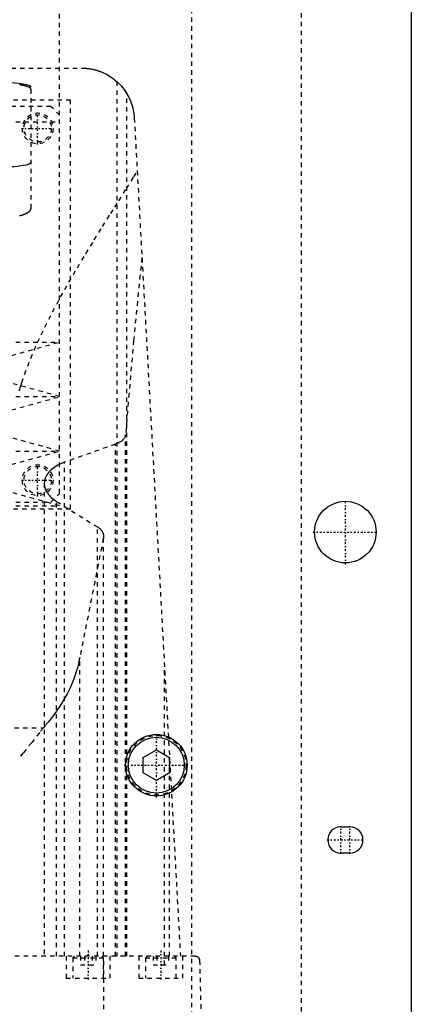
# Model space of a CAD drawing. Extents: x -125 to 125, y -123 to 443.
# Tile 8 of 9: x 36 to 125, y 106 to 330. Entities that reach past the tile are written whole.
import ezdxf

# ---------------------------------------------------------------- set-up
doc = ezdxf.new("R2010")
doc.units = 0
doc.linetypes.add('CENTER', pattern=[1.5, 0.45, -0.5, 0.05, -0.5])
doc.linetypes.add('DASHED', pattern=[2, 1, -1])
for name, color, linetype in [('AM_0', 7, 'CONTINUOUS'), ('AM_3', 7, 'DASHED'), ('AM_7', 7, 'CENTER')]:
    doc.layers.add(name, color=color, linetype=linetype)

msp = doc.modelspace()

# ---------------------------------------------------------------- linework, layer by layer
at = {"layer": 'AM_0', "color": 7, "linetype": 'CONTINUOUS'}
for p, q in [((125, 383), (125, 53)), ((64, 161.73), (67, 163.46)), ((67, 163.46), (70, 161.73)), ((64, 158.27), (64, 161.73)), ((70, 161.73), (70, 158.27)), ((67, 156.54), (64, 158.27)), ((70, 158.27), (67, 156.54)), ((109, 146), (111, 146)), ((111, 140), (109, 140))]:
    msp.add_line(p, q, dxfattribs=at)
for centre, radius in [((110, 213), 7), ((67, 160), 7), ((67, 160), 6.35)]:
    msp.add_circle(centre, radius, dxfattribs=at)
for centre, start, end in [((109, 143), 90, 270), ((111, 143), 270, 90)]:
    msp.add_arc(centre, 3, start, end, dxfattribs=at)
at = {"layer": 'AM_3', "color": 6, "linetype": 'DASHED'}
for p, q in [((75, 380), (75, 68)), ((100, 48), (100, 363)), ((45, 307.8), (45, 356.3)), ((-50, 318.5), (50, 318.5)), ((38.5, 286.63), (38.5, 314.14)), ((58, 315.44), (58, 116.6)), ((-47.5, 311.3), (47.5, 311.3)), ((47.5, 218.3), (47.5, 311.3)), ((60.27, 116.6), (60.27, 312.71)), ((43, 309.8), (-44, 309.8)), ((45, 307.8), (43, 309.8)), ((45, 221.8), (45, 307.8)), ((61.98, 307.16), (72.48, 116.6)), ((-45, 306.25), (45, 306.25)), ((-45, 256.2), (45, 256.2)), ((22.5, 250), (45, 256.2)), ((45, 243.8), (22.5, 250)), ((-45, 243.8), (45, 243.8)), ((22.5, 237.6), (45, 243.8)), ((45, 231.4), (22.5, 237.6)), ((60, 116.6), (60, 235.17)), ((57.68, 232.98), (46.13, 228.89)), ((57.68, 116.6), (57.68, 232.98)), ((-45, 231.4), (45, 231.4)), ((22.5, 225.2), (45, 231.4)), ((46.13, 116.6), (46.13, 228.89)), ((45, 219), (22.5, 225.2)), ((41.5, 224.06), (41.5, 116.6)), ((43, 219.8), (45, 221.8)), ((-43, 219.8), (43, 219.8)), ((44.32, 116.6), (44.32, 219.97)), ((44.32, 219.97), (53.59, 214.2)), ((-47.5, 218.3), (47.5, 218.3)), ((-45, 219), (45, 219)), ((53.59, 116.6), (53.59, 214.2)), ((54.96, 211.64), (49.57, 184.45)), ((54.96, 116.6), (54.96, 211.64)), ((55, 116.6), (55, 212.05)), ((49.57, 116.6), (49.57, 184.45)), ((68.87, 114.6), (68.87, 182.23)), ((-41.3, 168.52), (41.3, 168.52)), ((70, 116.6), (70, 161.75)), ((70, 116.6), (70, 161.71)), ((70, 116.6), (70, 158.27)), ((75.83, 116.6), (-75.83, 116.6)), ((46.5, 116.6), (46.5, 111.6)), ((48.4, 116.6), (48, 116.2)), ((49.77, 116.6), (49.77, 114.6)), ((50.63, 116.6), (50.63, 114.6)), ((52.37, 116.6), (52.37, 114.6)), ((53.23, 116.6), (53.23, 114.6)), ((55, 116.2), (54.6, 116.6)), ((55.06, 34.5), (55.06, 116.6)), ((56.5, 111.6), (56.5, 116.6)), ((63, 116.6), (63, 111.6)), ((64.9, 116.6), (64.5, 116.2)), ((66.27, 116.6), (66.27, 114.6)), ((67.13, 116.6), (67.13, 114.6)), ((69.73, 116.6), (69.73, 114.6)), ((71.5, 116.2), (71.1, 116.6)), ((73, 111.6), (73, 116.6)), ((48, 116.2), (48, 111.6)), ((48, 116.2), (55, 116.2)), ((49.77, 114.6), (53.23, 114.6)), ((55, 111.6), (55, 116.2)), ((64.5, 116.2), (64.5, 111.6)), ((64.5, 116.2), (71.5, 116.2)), ((66.27, 114.6), (69.73, 114.6)), ((71.5, 111.6), (71.5, 116.2)), ((76.83, 115.63), (79, 34.5)), ((46.5, 111.6), (56.5, 111.6)), ((63, 111.6), (73, 111.6))]:
    msp.add_line(p, q, dxfattribs=at)
for points in [[(38.5, 314.14), (38.38, 314.34), (38.04, 314.54), (37.49, 314.72), (36.74, 314.88), (35.83, 315.01), (34.8, 315.1), (33.67, 315.16), (32.5, 315.18)], [(32.5, 296.08), (33.67, 296.1), (34.8, 296.16), (35.83, 296.26), (36.74, 296.39), (37.49, 296.54), (38.04, 296.72), (38.38, 296.92), (38.5, 297.12)]]:
    msp.add_lwpolyline(points, dxfattribs=at)
for points in [[(50, 318.5, 0), (50.02, 318.5, 0), (50.07, 318.5, 0), (50.12, 318.5, 0), (50.15, 318.5, 0), (50.17, 318.5, 0), (50.22, 318.5, 0), (50.27, 318.5, 0), (50.32, 318.5, 0), (50.37, 318.49, 0), (50.42, 318.49, 0), (50.45, 318.49, 0), (50.47, 318.49, 0), (50.52, 318.49, 0), (50.57, 318.49, 0), (50.62, 318.48, 0), (50.67, 318.48, 0), (50.72, 318.48, 0), (50.74, 318.48, 0), (50.77, 318.48, 0), (50.82, 318.47, 0), (50.87, 318.47, 0), (50.89, 318.47, 0), (50.91, 318.47, 0), (50.96, 318.46, 0), (51.01, 318.46, 0), (51.03, 318.46, 0), (51.06, 318.45, 0), (51.11, 318.45, 0), (51.15, 318.44, 0), (51.2, 318.44, 0), (51.25, 318.44, 0), (51.29, 318.43, 0), (51.32, 318.43, 0), (51.34, 318.42, 0), (51.39, 318.42, 0), (51.43, 318.41, 0), (51.48, 318.41, 0), (51.52, 318.4, 0), (51.57, 318.4, 0), (51.59, 318.39, 0), (51.61, 318.39, 0), (51.66, 318.39, 0), (51.7, 318.38, 0), (51.85, 318.36, 0), (52.11, 318.31, 0), (52.35, 318.27, 0), (52.46, 318.24, 0), (52.57, 318.22, 0), (52.79, 318.17, 0), (52.99, 318.12, 0), (53.19, 318.07, 0), (53.38, 318.01, 0), (53.57, 317.96, 0), (53.67, 317.93, 0), (53.76, 317.9, 0), (53.94, 317.83, 0), (54.12, 317.77, 0), (54.21, 317.74, 0), (54.3, 317.7, 0), (54.47, 317.64, 0), (54.64, 317.57, 0), (54.72, 317.53, 0), (54.8, 317.5, 0), (54.97, 317.42, 0), (55.13, 317.35, 0), (55.66, 317.08, 0), (56.49, 316.59, 0), (57.22, 316.09, 0), (57.89, 315.54, 0), (58.52, 314.95, 0), (58.83, 314.63, 0), (59.12, 314.3, 0), (59.67, 313.61, 0), (60.17, 312.87, 0), (60.62, 312.08, 0), (61.02, 311.26, 0), (61.35, 310.4, 0), (61.49, 309.95, 0), (61.62, 309.5, 0), (61.82, 308.58, 0), (61.95, 307.64, 0), (61.98, 307.16, 0)], [(38.5, 313.64, 0), (38.5, 313.65, 0), (38.5, 313.67, 0), (38.5, 313.69, 0), (38.49, 313.7, 0), (38.49, 313.71, 0), (38.49, 313.73, 0), (38.48, 313.74, 0), (38.47, 313.76, 0), (38.47, 313.78, 0), (38.46, 313.8, 0), (38.45, 313.81, 0), (38.45, 313.82, 0), (38.43, 313.84, 0), (38.42, 313.85, 0), (38.4, 313.87, 0), (38.39, 313.89, 0), (38.37, 313.91, 0), (38.36, 313.92, 0), (38.35, 313.93, 0), (38.33, 313.95, 0), (38.31, 313.96, 0), (38.3, 313.97, 0), (38.29, 313.98, 0), (38.26, 314, 0), (38.24, 314.02, 0), (38.23, 314.03, 0), (38.21, 314.04, 0), (38.18, 314.05, 0), (38.16, 314.07, 0), (38.12, 314.09, 0), (38.09, 314.11, 0), (38.06, 314.12, 0), (38.04, 314.13, 0), (38.03, 314.14, 0), (37.99, 314.16, 0), (37.95, 314.18, 0), (37.92, 314.19, 0), (37.88, 314.21, 0), (37.84, 314.23, 0), (37.82, 314.24, 0), (37.8, 314.24, 0), (37.76, 314.26, 0), (37.71, 314.28, 0), (37.67, 314.29, 0), (37.62, 314.31, 0), (37.58, 314.32, 0), (37.55, 314.33, 0), (37.53, 314.34, 0), (37.48, 314.36, 0), (37.43, 314.37, 0), (37.38, 314.39, 0), (37.33, 314.4, 0), (37.28, 314.42, 0), (37.25, 314.42, 0), (37.22, 314.43, 0), (37.17, 314.44, 0), (37.12, 314.46, 0), (37.06, 314.47, 0), (37, 314.49, 0), (36.95, 314.5, 0), (36.92, 314.51, 0), (36.89, 314.51, 0), (36.83, 314.52, 0), (36.77, 314.54, 0), (36.74, 314.54, 0), (36.71, 314.55, 0), (36.65, 314.56, 0), (36.59, 314.57, 0), (36.56, 314.58, 0), (36.53, 314.59, 0), (36.47, 314.6, 0), (36.4, 314.61, 0), (36.34, 314.62, 0), (36.27, 314.63, 0), (36.2, 314.64, 0), (36.17, 314.65, 0), (36.13, 314.66, 0), (36.06, 314.67, 0), (35.99, 314.68, 0), (35.92, 314.69, 0), (35.85, 314.7, 0)], [(58, 315.44, 0), (58, 315.44, 0), (58.02, 315.43, 0), (58.05, 315.4, 0), (58.08, 315.37, 0), (58.11, 315.35, 0), (58.18, 315.28, 0), (58.26, 315.2, 0), (58.37, 315.1, 0), (58.49, 314.99, 0), (58.62, 314.85, 0), (58.69, 314.78, 0), (58.76, 314.7, 0), (58.91, 314.54, 0), (59.07, 314.36, 0), (59.24, 314.16, 0), (59.42, 313.93, 0), (59.61, 313.69, 0), (59.71, 313.56, 0), (59.8, 313.42, 0), (59.99, 313.14, 0), (60.18, 312.86, 0), (60.27, 312.71, 0)], [(60.27, 312.71, 0), (60.35, 312.57, 0), (60.51, 312.29, 0), (60.66, 312, 0), (60.74, 311.86, 0), (60.81, 311.71, 0), (60.95, 311.41, 0), (61.08, 311.11, 0), (61.2, 310.81, 0), (61.31, 310.51, 0), (61.42, 310.2, 0), (61.47, 310.04, 0), (61.51, 309.89, 0), (61.6, 309.57, 0), (61.68, 309.26, 0), (61.75, 308.94, 0), (61.81, 308.62, 0), (61.86, 308.3, 0), (61.89, 308.13, 0), (61.91, 307.97, 0), (61.94, 307.65, 0), (61.97, 307.32, 0), (61.98, 307.16, 0)], [(35.83, 245.15, 0), (35.93, 245.46, 0), (36.12, 246.09, 0), (36.31, 246.71, 0), (36.41, 247.01, 0), (37.04, 248.86, 0), (38.42, 252.5, 0), (39.96, 256.08, 0), (41.63, 259.6, 0), (43.39, 263.06, 0), (45.23, 266.46, 0), (46.16, 268.14, 0), (47.11, 269.81, 0), (49.03, 273.09, 0), (50.95, 276.3, 0), (52.87, 279.43, 0), (54.77, 282.49, 0), (56.63, 285.46, 0), (57.54, 286.91, 0), (58.43, 288.34, 0), (60.18, 291.12, 0), (61.85, 293.79, 0), (62.65, 295.09, 0)], [(35.86, 284.94, 0), (35.93, 284.96, 0), (36.01, 284.98, 0), (36.08, 284.99, 0), (36.15, 285.01, 0), (36.18, 285.02, 0), (36.21, 285.03, 0), (36.28, 285.05, 0), (36.35, 285.07, 0), (36.41, 285.09, 0), (36.48, 285.11, 0), (36.54, 285.13, 0), (36.57, 285.13, 0), (36.6, 285.14, 0), (36.67, 285.16, 0), (36.73, 285.18, 0), (36.76, 285.2, 0), (36.78, 285.21, 0), (36.84, 285.23, 0), (36.9, 285.25, 0), (36.93, 285.26, 0), (36.96, 285.27, 0), (37.02, 285.29, 0), (37.07, 285.31, 0), (37.13, 285.34, 0), (37.18, 285.36, 0), (37.23, 285.38, 0), (37.26, 285.39, 0), (37.29, 285.4, 0), (37.34, 285.43, 0), (37.39, 285.45, 0), (37.44, 285.48, 0), (37.49, 285.5, 0), (37.54, 285.53, 0), (37.56, 285.54, 0), (37.58, 285.55, 0), (37.63, 285.58, 0), (37.68, 285.6, 0), (37.72, 285.63, 0), (37.76, 285.66, 0), (37.8, 285.68, 0), (37.82, 285.7, 0), (37.84, 285.71, 0), (37.88, 285.74, 0), (37.92, 285.76, 0), (37.96, 285.79, 0), (38, 285.82, 0), (38.03, 285.85, 0), (38.05, 285.86, 0), (38.06, 285.87, 0), (38.1, 285.9, 0), (38.13, 285.93, 0), (38.16, 285.96, 0), (38.19, 285.99, 0), (38.22, 286.02, 0), (38.23, 286.03, 0), (38.24, 286.04, 0), (38.27, 286.07, 0), (38.29, 286.1, 0), (38.3, 286.12, 0), (38.31, 286.13, 0), (38.33, 286.16, 0), (38.35, 286.19, 0), (38.36, 286.2, 0), (38.37, 286.22, 0), (38.39, 286.25, 0), (38.41, 286.28, 0), (38.42, 286.3, 0), (38.43, 286.33, 0), (38.45, 286.36, 0), (38.45, 286.38, 0), (38.46, 286.39, 0), (38.47, 286.42, 0), (38.47, 286.45, 0), (38.48, 286.48, 0), (38.49, 286.51, 0), (38.49, 286.53, 0), (38.49, 286.55, 0), (38.5, 286.56, 0), (38.5, 286.59, 0), (38.5, 286.62, 0), (38.5, 286.63, 0)], [(63.73, 275.44, 0), (63.09, 269.45, 0), (61.84, 256.58, 0), (60.6, 242.59, 0), (60, 235.17, 0)], [(60, 235.17, 0), (59.99, 235.1, 0), (59.96, 234.97, 0), (59.93, 234.83, 0), (59.9, 234.76, 0), (59.88, 234.69, 0), (59.81, 234.55, 0), (59.73, 234.41, 0), (59.64, 234.27, 0), (59.53, 234.14, 0), (59.41, 234.01, 0), (59.34, 233.94, 0), (59.28, 233.88, 0), (59.13, 233.75, 0), (58.97, 233.63, 0), (58.81, 233.52, 0), (58.63, 233.41, 0), (58.44, 233.31, 0), (58.34, 233.26, 0), (58.24, 233.21, 0), (58.03, 233.12, 0), (57.8, 233.03, 0), (57.68, 232.98, 0)], [(46.13, 228.89, 0), (45.89, 228.8, 0), (45.41, 228.6, 0), (44.96, 228.4, 0), (44.75, 228.29, 0), (44.54, 228.18, 0), (44.16, 227.95, 0), (43.79, 227.72, 0), (43.44, 227.46, 0), (43.12, 227.2, 0), (42.83, 226.92, 0), (42.69, 226.78, 0), (42.56, 226.64, 0), (42.32, 226.35, 0), (42.11, 226.05, 0), (41.94, 225.74, 0), (41.79, 225.44, 0), (41.67, 225.13, 0), (41.63, 224.97, 0), (41.59, 224.82, 0), (41.53, 224.51, 0), (41.5, 224.21, 0), (41.5, 224.06, 0)], [(41.5, 224.06, 0), (41.5, 223.94, 0), (41.52, 223.7, 0), (41.55, 223.47, 0), (41.58, 223.34, 0), (41.6, 223.22, 0), (41.67, 222.98, 0), (41.76, 222.74, 0), (41.86, 222.5, 0), (41.99, 222.25, 0), (42.13, 222.01, 0), (42.21, 221.9, 0), (42.29, 221.78, 0), (42.47, 221.54, 0), (42.67, 221.31, 0), (42.88, 221.09, 0), (43.11, 220.87, 0), (43.35, 220.66, 0), (43.48, 220.55, 0), (43.61, 220.45, 0), (43.89, 220.25, 0), (44.17, 220.06, 0), (44.32, 219.97, 0)], [(53.59, 214.2, 0), (53.66, 214.15, 0), (53.81, 214.05, 0), (53.95, 213.94, 0), (54.01, 213.89, 0), (54.08, 213.84, 0), (54.2, 213.72, 0), (54.31, 213.61, 0), (54.42, 213.49, 0), (54.52, 213.37, 0), (54.61, 213.25, 0), (54.65, 213.19, 0), (54.69, 213.13, 0), (54.76, 213, 0), (54.82, 212.87, 0), (54.87, 212.75, 0), (54.92, 212.62, 0), (54.95, 212.49, 0), (54.96, 212.43, 0), (54.97, 212.36, 0), (54.99, 212.24, 0), (55, 212.11, 0), (55, 212.05, 0)], [(55, 212.05, 0), (55, 211.98, 0), (54.99, 211.85, 0), (54.97, 211.71, 0), (54.96, 211.64, 0)], [(49.57, 184.45, 0), (49.48, 184, 0), (49.28, 183.08, 0), (49.04, 182.16, 0), (48.91, 181.7, 0), (48.77, 181.24, 0), (48.47, 180.33, 0), (48.13, 179.42, 0), (47.76, 178.51, 0), (47.36, 177.6, 0), (46.93, 176.7, 0), (46.7, 176.26, 0), (46.46, 175.81, 0), (45.97, 174.92, 0), (45.44, 174.04, 0), (44.89, 173.16, 0), (44.3, 172.3, 0), (43.68, 171.44, 0), (43.36, 171.01, 0), (43.04, 170.59, 0), (42.36, 169.75, 0), (41.66, 168.93, 0), (41.3, 168.52, 0)], [(41.3, 168.52, 0), (40.44, 167.42, 0), (38.64, 165.15, 0), (36.74, 162.81, 0), (35.76, 161.61, 0)], [(75.83, 116.6, 0), (75.86, 116.6, 0), (75.92, 116.6, 0), (75.99, 116.59, 0), (76.02, 116.58, 0), (76.05, 116.58, 0), (76.11, 116.56, 0), (76.17, 116.54, 0), (76.24, 116.51, 0), (76.3, 116.48, 0), (76.36, 116.45, 0), (76.39, 116.43, 0), (76.42, 116.41, 0), (76.48, 116.36, 0), (76.53, 116.31, 0), (76.59, 116.26, 0), (76.64, 116.19, 0), (76.67, 116.15, 0), (76.68, 116.13, 0), (76.68, 116.12, 0), (76.69, 116.11, 0), (76.69, 116.11, 0), (76.7, 116.09, 0), (76.71, 116.08, 0), (76.71, 116.07, 0), (76.72, 116.06, 0), (76.73, 116.05, 0), (76.73, 116.03, 0), (76.74, 116.02, 0), (76.74, 116.01, 0), (76.75, 115.99, 0), (76.76, 115.97, 0), (76.77, 115.95, 0), (76.77, 115.93, 0), (76.78, 115.91, 0), (76.79, 115.9, 0), (76.79, 115.88, 0), (76.8, 115.86, 0), (76.8, 115.84, 0), (76.81, 115.81, 0), (76.81, 115.79, 0), (76.81, 115.79, 0), (76.81, 115.78, 0), (76.81, 115.78, 0), (76.81, 115.78, 0), (76.81, 115.77, 0), (76.82, 115.77, 0), (76.82, 115.76, 0), (76.82, 115.76, 0), (76.82, 115.75, 0), (76.82, 115.75, 0), (76.82, 115.75, 0), (76.82, 115.74, 0), (76.82, 115.74, 0), (76.82, 115.73, 0), (76.82, 115.73, 0), (76.82, 115.73, 0), (76.82, 115.72, 0), (76.82, 115.72, 0), (76.82, 115.71, 0), (76.82, 115.71, 0), (76.82, 115.7, 0), (76.83, 115.7, 0), (76.83, 115.69, 0), (76.83, 115.68, 0), (76.83, 115.68, 0), (76.83, 115.68, 0), (76.83, 115.67, 0), (76.83, 115.67, 0), (76.83, 115.66, 0), (76.83, 115.65, 0), (76.83, 115.65, 0), (76.83, 115.65, 0), (76.83, 115.64, 0), (76.83, 115.64, 0), (76.83, 115.63, 0), (76.83, 115.63, 0)]]:
    msp.add_polyline3d(points, dxfattribs=at)
for centre, radius in [((40, 304.8), 3.5), ((40, 304.8), 3.1), ((40, 224.8), 3.5), ((40, 224.8), 3.1), ((67, 160), 6.75)]:
    msp.add_circle(centre, radius, dxfattribs=at)
at = {"layer": 'AM_7', "color": 4, "linetype": 'CENTER'}
for p, q in [((40, 301.12), (40, 308.48)), ((36.32, 304.8), (43.67, 304.8)), ((40, 221.12), (40, 228.47)), ((36.32, 224.8), (43.67, 224.8)), ((110, 205.65), (110, 220.35)), ((102.65, 213), (117.35, 213)), ((67, 152.65), (67, 167.35)), ((59.65, 160), (74.35, 160)), ((109, 139.85), (109, 146.15)), ((111, 139.85), (111, 146.15)), ((105.85, 143), (114.15, 143)), ((51.5, 117.9), (51.5, 111.3)), ((68, 117.9), (68, 111.3))]:
    msp.add_line(p, q, dxfattribs=at)

doc.saveas('drawing.dxf')
